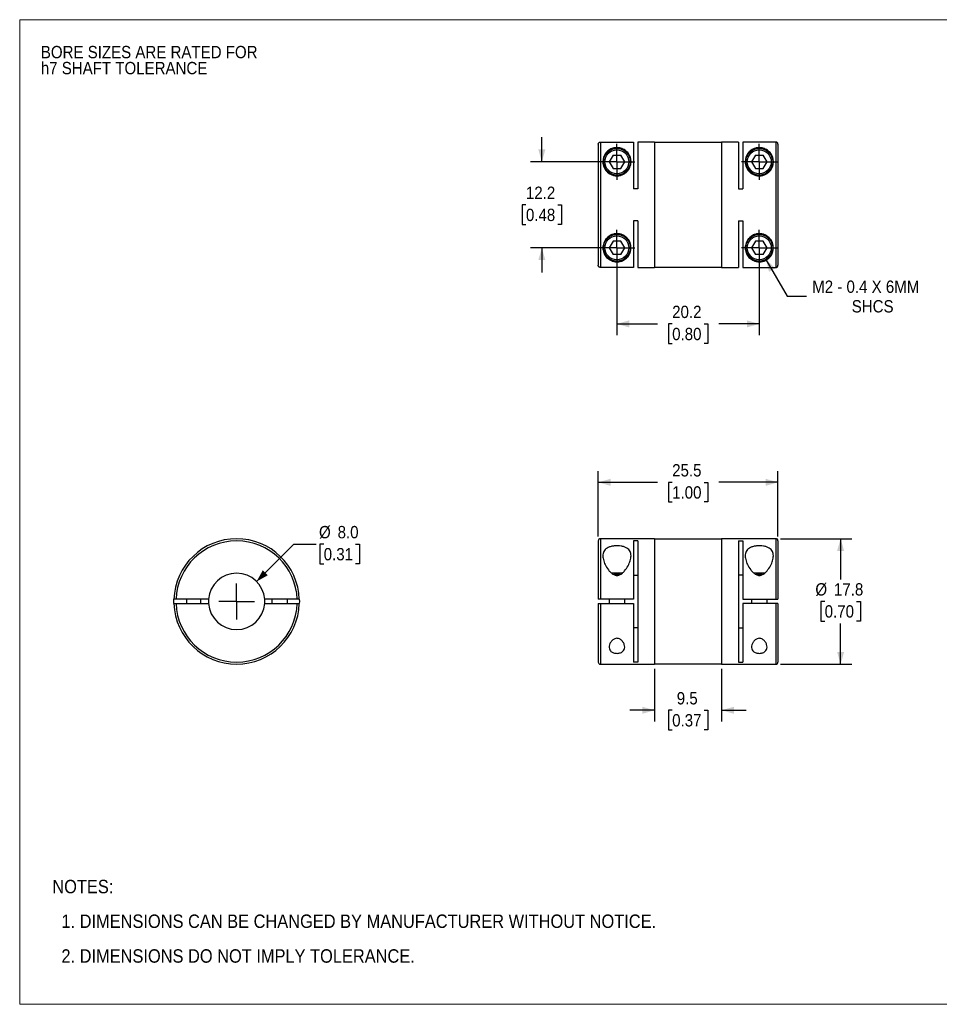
# Model space of a CAD drawing. Header units: millimetres. Extents: x 0 to 216, y 0 to 140.
# Tile 1 of 2: x 0 to 130, y 0 to 140. Entities that reach past the tile are written whole.
import ezdxf

# ---------------------------------------------------------------- set-up
doc = ezdxf.new("R2010")
doc.units = ezdxf.units.MM
doc.header["$LTSCALE"] = 0.5
doc.linetypes.add('SLD-Solid', pattern=[0])
doc.layers.add('SLD-0', color=7, linetype='SLD-Solid', lineweight=25)
doc.layers.add('TEXT', color=140, linetype='SLD-Solid', lineweight=25)
doc.styles.add('SLDTEXTSTYLE0', font='GOTHIC.TTF', dxfattribs={"width": 0.913})
doc.dimstyles.new('SLDDIMSTYLE0', dxfattribs={"dimtxt": 1.75, "dimasz": 1.75, "dimexe": 0, "dimexo": 0.0625, "dimgap": 0.4375, "dimtad": 0, "dimtih": 1, "dimtoh": 1, "dimdec": 1, "dimrnd": 1e-09, "dimzin": 4, "dimdsep": 46, "dimtxsty": 'SLDTEXTSTYLE0', "dimsah": 1, "dimcen": 0, "dimadec": 0, "dimazin": 1, "dimtfac": 1, "dimtdec": 1, "dimtofl": 0, "dimtmove": 0, "dimatfit": 3, "dimfxl": 0, "dimfrac": 2, "dimtolj": 1, "dimtzin": 12, "dimarcsym": 0})
doc.dimstyles.new('SLDDIMSTYLE1', dxfattribs={"dimtxt": 1.75, "dimasz": 1.75, "dimexe": 0, "dimexo": 0.0625, "dimgap": 0.4375, "dimtad": 0, "dimtih": 1, "dimtoh": 1, "dimdec": 1, "dimrnd": 1e-09, "dimzin": 12, "dimdsep": 46, "dimtxsty": 'SLDTEXTSTYLE0', "dimsah": 1, "dimcen": 0.09, "dimadec": 0, "dimazin": 3, "dimtfac": 1, "dimtdec": 1, "dimtofl": 0, "dimtmove": 0, "dimatfit": 3, "dimfxl": 0, "dimfrac": 2, "dimtolj": 1, "dimtzin": 12, "dimarcsym": 0})
doc.dimstyles.new('SLDDIMSTYLE2', dxfattribs={"dimtxt": 1.75, "dimasz": 1.75, "dimexe": 0, "dimexo": 0.0625, "dimgap": 0.4375, "dimtad": 0, "dimtih": 1, "dimtoh": 1, "dimdec": 1, "dimrnd": 1e-09, "dimzin": 12, "dimdsep": 46, "dimtxsty": 'SLDTEXTSTYLE0', "dimsah": 1, "dimcen": 0.09, "dimadec": 0, "dimazin": 3, "dimtfac": 1, "dimtdec": 1, "dimtmove": 0, "dimatfit": 0, "dimfxl": 0, "dimfrac": 2, "dimtolj": 1, "dimtzin": 12, "dimarcsym": 0})
doc.dimstyles.new('SLDDIMSTYLE3', dxfattribs={"dimtxt": 1.75, "dimasz": 1.75, "dimexe": 0, "dimexo": 0.0625, "dimgap": 0.4375, "dimtad": 0, "dimtih": 1, "dimtoh": 1, "dimdec": 1, "dimrnd": 1e-09, "dimzin": 12, "dimdsep": 46, "dimtxsty": 'SLDTEXTSTYLE0', "dimsah": 1, "dimcen": 0, "dimadec": 0, "dimazin": 3, "dimtfac": 1, "dimtdec": 1, "dimtofl": 0, "dimtmove": 0, "dimatfit": 3, "dimfxl": 0, "dimfrac": 2, "dimtolj": 1, "dimtzin": 12, "dimarcsym": 0})

# ---------------------------------------------------------------- blocks, each defined once
blk = doc.blocks.new('Block2')
at = {"color": 7, "linetype": 'SLD-Solid', "lineweight": 18}
for p, q in [((0, 139.7), (215.9, 139.7)), ((0, 139.7), (0, 0)), ((215.9, 139.7), (215.9, 0)), ((0, 0), (215.9, 0))]:
    blk.add_line(p, q, dxfattribs=at)
blk = doc.blocks.new('SW_NOTE_0_2')
at = {"layer": 'SLD-0', "color": 0, "char_height": 1.75, "attachment_point": 1, "style": 'SLDTEXTSTYLE0'}
for s, insert in [('BORE SIZES ARE RATED FOR ', (0, 2.24)), ('h7 SHAFT TOLERANCE', (0, -0.03))]:
    blk.add_mtext(s, dxfattribs=dict(at, insert=insert))
blk = doc.blocks.new('SW_NOTE_0_3')
at = {"layer": 'TEXT', "color": 0, "char_height": 1.905, "attachment_point": 1, "style": 'SLDTEXTSTYLE0'}
for s, insert in [('NOTES:', (0, 2.43)), ('  1. DIMENSIONS CAN BE CHANGED BY MANUFACTURER WITHOUT NOTICE.', (0, -2.49)), ('  2. DIMENSIONS DO NOT IMPLY TOLERANCE.', (0, -7.42))]:
    blk.add_mtext(s, dxfattribs=dict(at, insert=insert))
blk = doc.blocks.new('_D')
at = {"layer": 'SLD-0'}
for p, q in [((33.61, 59.99), (38.9, 65.28)), ((38.9, 65.28), (42.08, 65.28)), ((43.14, 65.28), (42.61, 65.28)), ((42.61, 65.28), (42.61, 62.5)), ((47.67, 65.28), (48.2, 65.28)), ((48.2, 65.28), (48.2, 62.5)), ((42.61, 62.5), (43.14, 62.5)), ((48.2, 62.5), (47.67, 62.5))]:
    blk.add_line(p, q, dxfattribs=at)
blk.add_solid([(33.61, 59.99), (35.2, 60.87), (34.49, 61.58)], dxfattribs=at)
at = {"layer": 'SLD-0', "char_height": 1.75, "attachment_point": 1, "style": 'SLDTEXTSTYLE0'}
for s, insert in [('%%c', (42.47, 67.87)), ('8.0', (45.11, 67.87)), ('0.31', (43.14, 64.74))]:
    blk.add_mtext(s, dxfattribs=dict(at, insert=insert))
blk = doc.blocks.new('SW_CENTERMARKSYMBOL_0')
at = {"layer": 'SLD-0', "color": 0}
for q in [(0, 2.54), (-2.54, 0), (0, -2.54), (2.54, 0)]:
    blk.add_line((0, 0), q, dxfattribs=at)
blk = doc.blocks.new('_D_1')
at = {"layer": 'SLD-0'}
for p, q in [((82.09, 66.39), (82.09, 75.65)), ((107.59, 66.39), (107.59, 75.65)), ((82.09, 74.06), (90.51, 74.06)), ((92.58, 74.05), (92.05, 74.05)), ((92.05, 74.05), (92.05, 71.27)), ((97.11, 74.05), (97.64, 74.05)), ((97.64, 74.05), (97.64, 71.27)), ((107.59, 74.06), (99.18, 74.06)), ((92.05, 71.27), (92.58, 71.27)), ((97.64, 71.27), (97.11, 71.27))]:
    blk.add_line(p, q, dxfattribs=at)
for points in [[(82.09, 74.06), (83.84, 73.56), (83.84, 74.56)], [(107.59, 74.06), (105.84, 74.56), (105.84, 73.56)]]:
    blk.add_solid(points, dxfattribs=at)
at = {"layer": 'SLD-0', "char_height": 1.75, "attachment_point": 1, "style": 'SLDTEXTSTYLE0'}
for s, insert in [('25.5', (92.58, 76.64)), ('1.00', (92.58, 73.5))]:
    blk.add_mtext(s, dxfattribs=dict(at, insert=insert))
blk = doc.blocks.new('_D_2')
at = {"layer": 'SLD-0'}
for p, q in [((90.09, 47.62), (90.09, 40.14)), ((99.59, 47.62), (99.59, 40.14)), ((90.09, 41.72), (86.59, 41.72)), ((92.58, 41.71), (92.05, 41.71)), ((92.05, 41.71), (92.05, 38.93)), ((97.11, 41.71), (97.64, 41.71)), ((97.64, 41.71), (97.64, 38.93)), ((99.59, 41.72), (103.09, 41.72)), ((92.05, 38.93), (92.58, 38.93)), ((97.64, 38.93), (97.11, 38.93))]:
    blk.add_line(p, q, dxfattribs=at)
for points in [[(90.09, 41.72), (88.34, 42.22), (88.34, 41.22)], [(99.59, 41.72), (101.34, 41.22), (101.34, 42.22)]]:
    blk.add_solid(points, dxfattribs=at)
at = {"layer": 'SLD-0', "char_height": 1.75, "attachment_point": 1, "style": 'SLDTEXTSTYLE0'}
for s, insert in [('9.5', (93.23, 44.3)), ('0.37', (92.58, 41.17))]:
    blk.add_mtext(s, dxfattribs=dict(at, insert=insert))
blk = doc.blocks.new('_D_3')
at = {"layer": 'SLD-0'}
for p, q in [((107.93, 66.06), (118.07, 66.06)), ((116.48, 66.06), (116.48, 60.29)), ((114.22, 57.16), (113.69, 57.16)), ((113.69, 57.16), (113.69, 54.38)), ((118.75, 57.16), (119.28, 57.16)), ((119.28, 57.16), (119.28, 54.38)), ((113.69, 54.38), (114.22, 54.38)), ((116.48, 48.26), (116.48, 54.03)), ((119.28, 54.38), (118.75, 54.38)), ((107.93, 48.26), (118.07, 48.26))]:
    blk.add_line(p, q, dxfattribs=at)
for points in [[(116.48, 66.06), (115.98, 64.31), (116.98, 64.31)], [(116.48, 48.26), (116.98, 50.01), (115.98, 50.01)]]:
    blk.add_solid(points, dxfattribs=at)
at = {"layer": 'SLD-0', "char_height": 1.75, "attachment_point": 1, "style": 'SLDTEXTSTYLE0'}
for s, insert in [('%%c', (112.9, 59.75)), ('17.8', (115.54, 59.75)), ('0.70', (114.22, 56.62))]:
    blk.add_mtext(s, dxfattribs=dict(at, insert=insert))
blk = doc.blocks.new('_D_5')
at = {"layer": 'SLD-0'}
for p, q in [((74.09, 119.54), (74.09, 123.04)), ((84.11, 119.54), (72.5, 119.54)), ((71.83, 113.43), (71.29, 113.43)), ((71.29, 113.43), (71.29, 110.65)), ((76.35, 113.43), (76.88, 113.43)), ((76.88, 113.43), (76.88, 110.65)), ((71.29, 110.65), (71.83, 110.65)), ((76.88, 110.65), (76.35, 110.65)), ((84.11, 107.34), (72.5, 107.34)), ((74.09, 107.34), (74.09, 103.84))]:
    blk.add_line(p, q, dxfattribs=at)
for points in [[(74.09, 119.54), (74.59, 121.29), (73.59, 121.29)], [(74.09, 107.34), (73.59, 105.59), (74.59, 105.59)]]:
    blk.add_solid(points, dxfattribs=at)
at = {"layer": 'SLD-0', "char_height": 1.75, "attachment_point": 1, "style": 'SLDTEXTSTYLE0'}
for s, insert in [('12.2', (71.83, 116.02)), ('0.48', (71.83, 112.88))]:
    blk.add_mtext(s, dxfattribs=dict(at, insert=insert))
blk = doc.blocks.new('_D_6')
at = {"layer": 'SLD-0'}
for p, q in [((84.74, 106.71), (84.74, 94.95)), ((104.94, 106.71), (104.94, 94.95)), ((84.74, 96.54), (90.51, 96.54)), ((92.58, 96.53), (92.05, 96.53)), ((92.05, 96.53), (92.05, 93.75)), ((97.11, 96.53), (97.64, 96.53)), ((97.64, 96.53), (97.64, 93.75)), ((104.94, 96.54), (99.18, 96.54)), ((92.05, 93.75), (92.58, 93.75)), ((97.64, 93.75), (97.11, 93.75))]:
    blk.add_line(p, q, dxfattribs=at)
for points in [[(84.74, 96.54), (86.49, 96.04), (86.49, 97.04)], [(104.94, 96.54), (103.19, 97.04), (103.19, 96.04)]]:
    blk.add_solid(points, dxfattribs=at)
at = {"layer": 'SLD-0', "char_height": 1.75, "attachment_point": 1, "style": 'SLDTEXTSTYLE0'}
for s, insert in [('20.2', (92.58, 99.12)), ('0.80', (92.58, 95.98))]:
    blk.add_mtext(s, dxfattribs=dict(at, insert=insert))
blk = doc.blocks.new('_D_7')
at = {"layer": 'SLD-0'}
for p, q in [((105.89, 105.69), (108.88, 100.46)), ((108.88, 100.46), (111.66, 100.46))]:
    blk.add_line(p, q, dxfattribs=at)
blk.add_solid([(105.89, 105.69), (106.32, 103.92), (107.19, 104.42)], dxfattribs=at)
at = {"layer": 'SLD-0', "char_height": 1.75, "attachment_point": 1, "style": 'SLDTEXTSTYLE0'}
for s, insert in [('M2 - 0.4 X 6MM', (112.45, 102.69)), ('SHCS', (118.06, 99.91))]:
    blk.add_mtext(s, dxfattribs=dict(at, insert=insert))
blk = doc.blocks.new('SW_CENTERMARKSYMBOL_2')
at = {"layer": 'SLD-0', "color": 0}
for q in [(0, 2.54), (-2.54, 0), (0, -2.54), (2.54, 0)]:
    blk.add_line((0, 0), q, dxfattribs=at)
blk = doc.blocks.new('SW_CENTERMARKSYMBOL_3')
at = {"layer": 'SLD-0', "color": 0}
for q in [(0, 2.54), (-2.54, 0), (0, -2.54), (2.54, 0)]:
    blk.add_line((0, 0), q, dxfattribs=at)
blk = doc.blocks.new('SW_CENTERMARKSYMBOL_4')
at = {"layer": 'SLD-0', "color": 0}
for q in [(0, 2.54), (-2.54, 0), (0, -2.54), (2.54, 0)]:
    blk.add_line((0, 0), q, dxfattribs=at)
blk = doc.blocks.new('SW_CENTERMARKSYMBOL_5')
at = {"layer": 'SLD-0', "color": 0}
for q in [(0, 2.54), (-2.54, 0), (0, -2.54), (2.54, 0)]:
    blk.add_line((0, 0), q, dxfattribs=at)

msp = doc.modelspace()

# ---------------------------------------------------------------- linework, layer by layer
for p, q in [((82.09, 122.04), (82.09, 104.85)), ((82.39, 122.34), (82.39, 104.55)), ((82.39, 122.34), (87.09, 122.34)), ((87.09, 122.34), (87.09, 115.71)), ((90.09, 122.34), (87.69, 122.34)), ((87.69, 122.34), (87.69, 115.71)), ((90.09, 122.34), (90.09, 104.54)), ((99.59, 122.29), (90.09, 122.29)), ((101.99, 122.34), (99.59, 122.34)), ((99.59, 122.34), (99.59, 104.54)), ((101.99, 122.34), (101.99, 115.71)), ((102.59, 122.34), (102.59, 115.71)), ((107.29, 122.34), (102.59, 122.34)), ((107.29, 122.34), (107.29, 104.55)), ((107.59, 122.04), (107.59, 104.85)), ((84.2, 120.49), (83.65, 119.54)), ((84.2, 120.49), (85.29, 120.49)), ((85.84, 119.54), (85.29, 120.49)), ((104.4, 120.49), (103.85, 119.54)), ((104.4, 120.49), (105.49, 120.49)), ((106.04, 119.54), (105.49, 120.49)), ((83.65, 119.54), (84.2, 118.59)), ((85.29, 118.59), (85.84, 119.54)), ((103.85, 119.54), (104.4, 118.59)), ((105.49, 118.59), (106.04, 119.54)), ((84.2, 118.59), (85.29, 118.59)), ((104.4, 118.59), (105.49, 118.59)), ((87.69, 115.71), (87.09, 115.71)), ((101.99, 115.71), (102.59, 115.71)), ((87.69, 111.17), (87.09, 111.17)), ((87.09, 111.17), (87.09, 104.55)), ((87.69, 111.17), (87.69, 104.54)), ((101.99, 111.17), (102.59, 111.17)), ((101.99, 111.17), (101.99, 104.54)), ((102.59, 111.17), (102.59, 104.55)), ((84.2, 108.29), (83.65, 107.34)), ((85.29, 108.29), (84.2, 108.29)), ((85.84, 107.34), (85.29, 108.29)), ((104.4, 108.29), (103.85, 107.34)), ((105.49, 108.29), (104.4, 108.29)), ((106.04, 107.34), (105.49, 108.29)), ((83.65, 107.34), (84.2, 106.39)), ((85.29, 106.39), (84.2, 106.39)), ((85.29, 106.39), (85.84, 107.34)), ((103.85, 107.34), (104.4, 106.39)), ((105.49, 106.39), (104.4, 106.39)), ((105.49, 106.39), (106.04, 107.34)), ((87.09, 104.55), (82.39, 104.55)), ((87.69, 104.54), (90.09, 104.54)), ((90.09, 104.59), (99.59, 104.59)), ((99.59, 104.54), (101.99, 104.54)), ((102.59, 104.55), (107.29, 104.55)), ((82.09, 65.76), (82.09, 57.46)), ((90.09, 66.06), (82.39, 66.06)), ((82.39, 66.06), (82.39, 57.46)), ((87.69, 65.76), (87.09, 65.76)), ((87.09, 65.76), (87.09, 57.46)), ((87.69, 65.76), (87.69, 48.55)), ((90.09, 66.06), (90.09, 48.26)), ((99.59, 66.01), (90.09, 66.01)), ((107.29, 66.06), (99.59, 66.06)), ((99.59, 66.06), (99.59, 48.26)), ((101.99, 65.76), (102.59, 65.76)), ((101.99, 65.76), (101.99, 48.55)), ((102.59, 65.76), (102.59, 57.46)), ((107.29, 66.06), (107.29, 57.46)), ((107.59, 65.76), (107.59, 57.46)), ((85.51, 61.16), (83.98, 61.16)), ((85.19, 60.96), (84.29, 60.96)), ((87.09, 60.91), (87.69, 60.91)), ((102.59, 60.91), (101.99, 60.91)), ((105.71, 61.16), (104.18, 61.16)), ((105.39, 60.96), (104.49, 60.96)), ((26.79, 57.46), (22.18, 57.46)), ((23.68, 57.46), (23.68, 56.86)), ((25.68, 56.86), (25.68, 57.46)), ((39.37, 57.46), (34.77, 57.46)), ((35.78, 57.46), (35.78, 56.86)), ((37.98, 56.86), (37.98, 57.46)), ((87.09, 57.46), (82.39, 57.46)), ((83.64, 57.46), (83.64, 56.86)), ((85.84, 56.86), (85.84, 57.46)), ((102.59, 57.46), (107.29, 57.46)), ((103.84, 57.46), (103.84, 56.86)), ((106.04, 56.86), (106.04, 57.46)), ((22.18, 56.86), (26.79, 56.86)), ((34.77, 56.86), (39.37, 56.86)), ((82.09, 56.86), (82.09, 48.56)), ((82.39, 56.86), (87.09, 56.86)), ((82.39, 56.86), (82.39, 48.26)), ((87.09, 56.86), (87.09, 48.55)), ((102.59, 56.86), (102.59, 48.55)), ((107.29, 56.86), (102.59, 56.86)), ((107.29, 56.86), (107.29, 48.26)), ((107.59, 56.86), (107.59, 48.56)), ((87.69, 53.41), (87.09, 53.41)), ((101.99, 53.41), (102.59, 53.41)), ((82.39, 48.26), (90.09, 48.26)), ((87.69, 48.55), (87.09, 48.55)), ((90.09, 48.31), (99.59, 48.31)), ((99.59, 48.26), (107.29, 48.26)), ((101.99, 48.55), (102.59, 48.55))]:
    msp.add_line(p, q)
at = {"flags": 128}
for points in [[(21.88, 56.86), (21.88, 57.16), (21.88, 57.46)], [(39.67, 57.46), (39.68, 57.16), (39.67, 56.86)]]:
    msp.add_lwpolyline(points, dxfattribs=at)
for centre, radius in [((84.74, 119.54), 1.9), ((84.74, 119.54), 1.7), ((104.94, 119.54), 1.9), ((104.94, 119.54), 1.7), ((84.74, 107.34), 1.9), ((84.74, 107.34), 1.7), ((104.94, 107.34), 1.9), ((104.94, 107.34), 1.7)]:
    msp.add_circle(centre, radius)
for centre, radius, start, end in [((30.78, 57.16), 8.9, 1.9317, 178.0683), ((30.78, 57.16), 8.6, 1.9991, 178.0009), ((82.39, 65.76), 0.3, 90, 180), ((107.29, 65.76), 0.3, 0, 90), ((30.78, 57.16), 4, 4.3012, 175.6988), ((30.78, 57.16), 4, 175.6988, 184.3012), ((30.78, 57.16), 4, 355.6988, 4.3012), ((30.78, 57.16), 8.9, 181.9317, 358.0683), ((30.78, 57.16), 8.6, 181.9991, 358.0009), ((30.78, 57.16), 4, 184.3012, 355.6988), ((82.39, 48.56), 0.3, 180, 270), ((107.29, 48.56), 0.3, 270, 0)]:
    msp.add_arc(centre, radius, start, end)
for points, knots in [([(82.09, 122.04), (82.09, 122.05), (82.1, 122.07), (82.1, 122.11), (82.12, 122.17), (82.18, 122.25), (82.26, 122.31), (82.34, 122.33), (82.37, 122.33), (82.39, 122.34)], [0, 0, 0, 0, 0.08258, 0.165627, 0.250558, 0.500056, 0.749649, 0.874774, 1, 1, 1, 1]), ([(84.74, 117.54), (84.58, 117.54), (84.25, 117.58), (83.8, 117.76), (83.41, 118.02), (83.11, 118.36), (82.9, 118.72), (82.74, 119.22), (82.73, 119.83), (82.9, 120.35), (83.12, 120.72), (83.33, 120.97), (83.58, 121.18), (83.87, 121.35), (84.16, 121.46), (84.45, 121.53), (84.75, 121.55), (85.03, 121.53), (85.32, 121.46), (85.62, 121.35), (85.92, 121.17), (86.25, 120.89), (86.56, 120.45), (86.76, 119.82), (86.75, 119.21), (86.58, 118.71), (86.37, 118.35), (86.07, 118.02), (85.69, 117.76), (85.24, 117.58), (84.91, 117.54), (84.74, 117.54)], [0, 0, 0, 0, 0.031268, 0.062607, 0.093978, 0.125347, 0.156711, 0.187982, 0.250329, 0.312579, 0.343989, 0.374936, 0.408149, 0.437685, 0.46149, 0.48187, 0.500329, 0.518232, 0.536255, 0.563123, 0.594345, 0.625652, 0.687716, 0.750058, 0.812358, 0.844428, 0.874873, 0.906194, 0.937298, 0.968603, 1, 1, 1, 1]), ([(104.94, 117.54), (104.78, 117.54), (104.45, 117.58), (104, 117.76), (103.61, 118.02), (103.31, 118.36), (103.1, 118.72), (102.94, 119.22), (102.93, 119.83), (103.1, 120.35), (103.32, 120.72), (103.53, 120.97), (103.78, 121.18), (104.07, 121.35), (104.36, 121.46), (104.65, 121.53), (104.95, 121.55), (105.23, 121.53), (105.52, 121.46), (105.82, 121.35), (106.12, 121.17), (106.45, 120.89), (106.76, 120.45), (106.96, 119.82), (106.95, 119.21), (106.78, 118.71), (106.57, 118.35), (106.27, 118.02), (105.89, 117.76), (105.44, 117.58), (105.11, 117.54), (104.94, 117.54)], [0, 0, 0, 0, 0.031268, 0.062607, 0.093978, 0.125347, 0.156711, 0.187982, 0.250329, 0.312579, 0.343989, 0.374936, 0.408149, 0.437685, 0.46149, 0.48187, 0.500329, 0.518232, 0.536255, 0.563123, 0.594345, 0.625652, 0.687716, 0.750058, 0.812358, 0.844428, 0.874873, 0.906194, 0.937298, 0.968603, 1, 1, 1, 1]), ([(107.59, 122.04), (107.59, 122.05), (107.59, 122.09), (107.58, 122.14), (107.55, 122.19), (107.52, 122.23), (107.49, 122.27), (107.45, 122.29), (107.41, 122.31), (107.37, 122.33), (107.33, 122.33), (107.31, 122.33), (107.29, 122.34)], [0, 0, 0, 0, 0.1207114, 0.2368222, 0.3483313, 0.4552377, 0.5575407, 0.6552399, 0.7483351, 0.8368264, 0.9207145, 1, 1, 1, 1]), ([(86.74, 107.34), (86.74, 107.1), (86.66, 106.66), (86.35, 106.09), (85.95, 105.72), (85.53, 105.49), (85.19, 105.38), (84.88, 105.34), (84.55, 105.34), (84.24, 105.4), (83.99, 105.49), (83.76, 105.59), (83.42, 105.81), (83.05, 106.21), (82.78, 106.8), (82.71, 107.49), (82.87, 108.12), (83.17, 108.6), (83.49, 108.92), (83.89, 109.17), (84.36, 109.32), (84.85, 109.36), (85.33, 109.27), (85.78, 109.08), (86.14, 108.79), (86.43, 108.45), (86.68, 107.96), (86.74, 107.58), (86.74, 107.34)], [0, 0, 0, 0, 0.062245, 0.124687, 0.18714, 0.21853, 0.249784, 0.265476, 0.281149, 0.31244, 0.327354, 0.343847, 0.375046, 0.43737, 0.499612, 0.561818, 0.624155, 0.655432, 0.686771, 0.717917, 0.749179, 0.780525, 0.811879, 0.843218, 0.874533, 0.905951, 0.937333, 1, 1, 1, 1]), ([(106.94, 107.34), (106.94, 107.1), (106.86, 106.66), (106.55, 106.09), (106.15, 105.72), (105.73, 105.49), (105.39, 105.38), (105.08, 105.34), (104.75, 105.34), (104.44, 105.4), (104.19, 105.49), (103.96, 105.59), (103.62, 105.81), (103.25, 106.21), (102.98, 106.8), (102.91, 107.49), (103.07, 108.12), (103.37, 108.6), (103.69, 108.92), (104.09, 109.17), (104.56, 109.32), (105.05, 109.36), (105.53, 109.27), (105.98, 109.08), (106.34, 108.79), (106.63, 108.45), (106.88, 107.96), (106.94, 107.58), (106.94, 107.34)], [0, 0, 0, 0, 0.062245, 0.1246866, 0.1871405, 0.2185302, 0.2497844, 0.2654756, 0.2811485, 0.3124403, 0.3273538, 0.3438467, 0.3750456, 0.43737, 0.4996116, 0.5618184, 0.6241547, 0.6554318, 0.686771, 0.7179165, 0.7491791, 0.7805251, 0.8118787, 0.8432176, 0.8745334, 0.9059511, 0.937333, 1, 1, 1, 1]), ([(82.39, 104.55), (82.38, 104.55), (82.36, 104.55), (82.32, 104.56), (82.25, 104.58), (82.18, 104.63), (82.12, 104.71), (82.1, 104.79), (82.1, 104.83), (82.09, 104.85)], [0, 0, 0, 0, 0.082235, 0.1652439, 0.2504449, 0.4997558, 0.7487801, 0.8743606, 1, 1, 1, 1]), ([(107.29, 104.55), (107.31, 104.55), (107.35, 104.55), (107.41, 104.57), (107.46, 104.59), (107.51, 104.64), (107.56, 104.7), (107.59, 104.77), (107.59, 104.82), (107.59, 104.85)], [0, 0, 0, 0, 0.114724, 0.238831, 0.372319, 0.515186, 0.667426, 0.829033, 1, 1, 1, 1]), ([(86.74, 63.64), (86.74, 63.42), (86.66, 62.95), (86.35, 62.21), (85.95, 61.6), (85.53, 61.16), (85.19, 60.93), (84.88, 60.85), (84.55, 60.84), (84.24, 60.97), (83.99, 61.15), (83.76, 61.36), (83.42, 61.76), (83.05, 62.38), (82.78, 63.11), (82.71, 63.8), (82.87, 64.31), (83.17, 64.63), (83.49, 64.83), (83.89, 64.97), (84.36, 65.05), (84.85, 65.07), (85.33, 65.02), (85.78, 64.92), (86.14, 64.75), (86.43, 64.53), (86.68, 64.18), (86.74, 63.86), (86.74, 63.64)], [0, 0, 0, 0, 0.062245, 0.124687, 0.18714, 0.21853, 0.249784, 0.265476, 0.281149, 0.31244, 0.327354, 0.343847, 0.375046, 0.43737, 0.499612, 0.561818, 0.624155, 0.655432, 0.686771, 0.717917, 0.749179, 0.780525, 0.811879, 0.843218, 0.874533, 0.905951, 0.937333, 1, 1, 1, 1]), ([(106.94, 63.64), (106.94, 63.42), (106.86, 62.95), (106.55, 62.21), (106.15, 61.6), (105.73, 61.16), (105.39, 60.93), (105.08, 60.85), (104.75, 60.84), (104.44, 60.97), (104.19, 61.15), (103.96, 61.36), (103.62, 61.76), (103.25, 62.38), (102.98, 63.11), (102.91, 63.8), (103.07, 64.31), (103.37, 64.63), (103.69, 64.83), (104.09, 64.97), (104.56, 65.05), (105.05, 65.07), (105.53, 65.02), (105.98, 64.92), (106.34, 64.75), (106.63, 64.53), (106.88, 64.18), (106.94, 63.86), (106.94, 63.64)], [0, 0, 0, 0, 0.062245, 0.1246866, 0.1871405, 0.2185302, 0.2497844, 0.2654756, 0.2811485, 0.3124403, 0.3273538, 0.3438467, 0.3750456, 0.43737, 0.4996116, 0.5618184, 0.6241547, 0.6554318, 0.686771, 0.7179165, 0.7491791, 0.7805251, 0.8118787, 0.8432176, 0.8745334, 0.9059511, 0.937333, 1, 1, 1, 1]), ([(22.18, 57.46), (22.17, 57.46), (22.14, 57.46), (22.11, 57.46), (22.04, 57.46), (21.96, 57.46), (21.91, 57.46), (21.89, 57.46), (21.88, 57.46), (21.88, 57.46)], [0, 0, 0, 0, 0.08258, 0.165627, 0.250558, 0.500056, 0.749649, 0.874774, 1, 1, 1, 1]), ([(39.67, 57.46), (39.67, 57.46), (39.67, 57.46), (39.66, 57.46), (39.64, 57.46), (39.59, 57.46), (39.51, 57.46), (39.43, 57.46), (39.39, 57.46), (39.37, 57.46)], [0, 0, 0, 0, 0.082235, 0.1652439, 0.2504449, 0.4997558, 0.7487801, 0.8743606, 1, 1, 1, 1]), ([(82.39, 57.46), (82.38, 57.46), (82.36, 57.46), (82.32, 57.46), (82.25, 57.46), (82.18, 57.46), (82.12, 57.46), (82.1, 57.46), (82.1, 57.46), (82.09, 57.46)], [0, 0, 0, 0, 0.082235, 0.1652439, 0.2504449, 0.4997558, 0.7487801, 0.8743606, 1, 1, 1, 1]), ([(107.29, 57.46), (107.31, 57.46), (107.35, 57.46), (107.41, 57.46), (107.46, 57.46), (107.51, 57.46), (107.56, 57.46), (107.59, 57.46), (107.59, 57.46), (107.59, 57.46)], [0, 0, 0, 0, 0.114724, 0.238831, 0.372319, 0.515186, 0.667426, 0.829033, 1, 1, 1, 1]), ([(21.88, 56.86), (21.88, 56.86), (21.88, 56.86), (21.89, 56.86), (21.91, 56.86), (21.97, 56.86), (22.05, 56.86), (22.12, 56.86), (22.16, 56.86), (22.18, 56.86)], [0, 0, 0, 0, 0.0822521, 0.1653198, 0.2506238, 0.5005911, 0.7500578, 0.8751791, 1, 1, 1, 1]), ([(39.37, 56.86), (39.39, 56.86), (39.41, 56.86), (39.45, 56.86), (39.51, 56.86), (39.59, 56.86), (39.65, 56.86), (39.67, 56.86), (39.67, 56.86), (39.67, 56.86)], [0, 0, 0, 0, 0.0822659, 0.1651789, 0.2501471, 0.4998536, 0.7495523, 0.8748055, 1, 1, 1, 1]), ([(82.09, 56.86), (82.09, 56.86), (82.1, 56.86), (82.1, 56.86), (82.12, 56.86), (82.18, 56.86), (82.26, 56.86), (82.34, 56.86), (82.37, 56.86), (82.39, 56.86)], [0, 0, 0, 0, 0.0822659, 0.1651789, 0.2501471, 0.4998536, 0.7495523, 0.8748055, 1, 1, 1, 1]), ([(107.59, 56.86), (107.59, 56.86), (107.59, 56.86), (107.58, 56.86), (107.55, 56.86), (107.52, 56.86), (107.49, 56.86), (107.45, 56.86), (107.41, 56.86), (107.37, 56.86), (107.33, 56.86), (107.31, 56.86), (107.29, 56.86)], [0, 0, 0, 0, 0.120711, 0.236822, 0.348331, 0.455238, 0.557541, 0.65524, 0.748335, 0.836826, 0.920714, 1, 1, 1, 1]), ([(85.84, 50.68), (85.84, 50.56), (85.8, 50.33), (85.61, 50.08), (85.38, 49.93), (85.16, 49.84), (84.91, 49.8), (84.65, 49.79), (84.39, 49.83), (84.16, 49.9), (83.97, 50.01), (83.78, 50.19), (83.65, 50.45), (83.63, 50.81), (83.74, 51.18), (83.96, 51.54), (84.26, 51.8), (84.58, 51.92), (84.84, 51.94), (85.09, 51.86), (85.37, 51.69), (85.62, 51.41), (85.8, 51.04), (85.84, 50.8), (85.84, 50.68)], [0, 0, 0, 0, 0.062368, 0.124755, 0.156709, 0.187354, 0.218504, 0.249844, 0.281246, 0.312595, 0.343953, 0.375444, 0.437839, 0.500101, 0.562529, 0.625018, 0.687418, 0.718772, 0.749994, 0.781404, 0.812712, 0.875116, 0.937357, 1, 1, 1, 1]), ([(106.04, 50.68), (106.04, 50.56), (106, 50.33), (105.81, 50.08), (105.58, 49.93), (105.36, 49.84), (105.11, 49.8), (104.85, 49.79), (104.59, 49.83), (104.36, 49.9), (104.17, 50.01), (103.98, 50.19), (103.85, 50.45), (103.83, 50.81), (103.94, 51.18), (104.16, 51.54), (104.46, 51.8), (104.78, 51.92), (105.04, 51.94), (105.29, 51.86), (105.57, 51.69), (105.82, 51.41), (106, 51.04), (106.04, 50.8), (106.04, 50.68)], [0, 0, 0, 0, 0.062368, 0.124755, 0.156709, 0.187354, 0.218504, 0.249844, 0.281246, 0.312595, 0.343953, 0.375444, 0.437839, 0.500101, 0.562529, 0.625018, 0.687418, 0.718772, 0.749994, 0.781404, 0.812712, 0.875116, 0.937357, 1, 1, 1, 1])]:
    msp.add_open_spline(points, degree=3, knots=knots)

# ---------------------------------------------------------------- block references
at = {"color": 7, "linetype": 'Continuous'}
msp.add_blockref('Block2', (0, 0), dxfattribs=at)
at = {"layer": 'SLD-0'}
for name, p in [('SW_NOTE_0_2', (3, 133.74)), ('SW_CENTERMARKSYMBOL_5', (84.74, 119.54)), ('SW_CENTERMARKSYMBOL_2', (104.94, 119.54)), ('SW_CENTERMARKSYMBOL_3', (84.74, 107.34)), ('SW_CENTERMARKSYMBOL_4', (104.94, 107.34)), ('SW_CENTERMARKSYMBOL_0', (30.78, 57.16))]:
    msp.add_blockref(name, p, dxfattribs=at)
at = {"layer": 'TEXT'}
msp.add_blockref('SW_NOTE_0_3', (4.63, 15.23), dxfattribs=at)

# ---------------------------------------------------------------- dimensions: what is measured, and where the dimension line sits
at = {"layer": 'SLD-0'}
for base, p1, p2, angle, dimstyle, picture, middle in [((74.09, 107.34), (84.74, 119.54), (84.74, 107.34), 90, 'SLDDIMSTYLE2', '_D_5', (74.09, 113.44)), ((107.59, 74.06), (82.09, 65.76), (107.59, 65.76), 0, 'SLDDIMSTYLE1', '_D_1', (94.84, 74.06))]:
    dim = msp.add_linear_dim(base=base, p1=p1, p2=p2, angle=angle, dimstyle=dimstyle, dxfattribs=at)
    dim.commit()
    dim.dimension.update_dxf_attribs({"geometry": picture, "text_midpoint": middle, "dimtype": 160})
dim = msp.add_diameter_dim_2p(p1=(104, 108.99), p2=(105.89, 105.69), text='M2 - 0.4 X 6MM\\PSHCS', dimstyle='SLDDIMSTYLE3', override={"dimpost": '<>'}, dxfattribs=at)
dim.commit()
dim.dimension.update_dxf_attribs({"geometry": '_D_7', "text_midpoint": (120.97, 100.46), "dimtype": 163})
for base, p1, p2, dimstyle, picture, middle in [((104.94, 96.54), (84.74, 107.34), (104.94, 107.34), 'SLDDIMSTYLE1', '_D_6', (94.84, 96.54)), ((99.59, 41.72), (90.09, 48.26), (99.59, 48.26), 'SLDDIMSTYLE2', '_D_2', (94.84, 41.72))]:
    dim = msp.add_linear_dim(base=base, p1=p1, p2=p2, dimstyle=dimstyle, dxfattribs=at)
    dim.commit()
    dim.dimension.update_dxf_attribs({"geometry": picture, "text_midpoint": middle, "dimtype": 160})
dim = msp.add_diameter_dim_2p(p1=(27.95, 54.33), p2=(33.61, 59.99), dimstyle='SLDDIMSTYLE0', dxfattribs=at)
dim.commit()
dim.dimension.update_dxf_attribs({"geometry": '_D', "text_midpoint": (45.4, 65.28), "dimtype": 163})
dim = msp.add_linear_dim(base=(116.48, 48.26), p1=(107.29, 66.06), p2=(107.29, 48.26), angle=90, text='%%c<>', dimstyle='SLDDIMSTYLE1', dxfattribs=at)
dim.commit()
dim.dimension.update_dxf_attribs({"geometry": '_D_3', "text_midpoint": (116.48, 57.16), "dimtype": 160})

doc.saveas('drawing.dxf')
